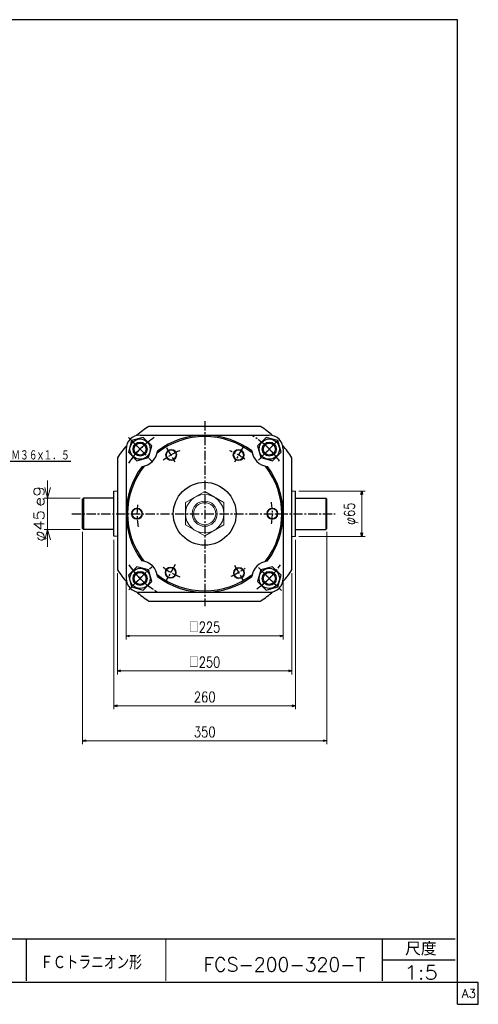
# Model space of a CAD drawing. Header units: millimetres. Extents: x -985 to 985, y -705 to 705.
# Tile 2 of 2: x 328 to 985, y -705 to 705. Entities that reach past the tile are written whole.
import ezdxf
from ezdxf.enums import TextEntityAlignment as Align

# ---------------------------------------------------------------- set-up
doc = ezdxf.new("R2010")
doc.units = ezdxf.units.MM
doc.header["$LTSCALE"] = 0.416667
doc.linetypes.add('CENTER', pattern=[50.8, 31.75, -6.35, 6.35, -6.35])
doc.layers.add('ZUWAKU', color=7, linetype='Continuous')
doc.styles.add('dcStyle0', font='txt.shx', dxfattribs={"width": 0.8, "bigfont": 'bigfont'})
doc.dimstyles.new('DaDimRotatedStyle', dxfattribs={"dimtxt": 15, "dimasz": 5.000003, "dimexe": 5, "dimexo": 1.666667, "dimgap": 5, "dimtad": 3, "dimdsep": 46, "dimtxsty": 'dcStyle0', "dimblk1": 'OPEN30', "dimblk2": 'OPEN30', "dimsah": 1, "dimcen": 0.09, "dimclrd": 4, "dimclre": 4, "dimclrt": 4, "dimadec": 0, "dimazin": 2, "dimtfac": 1, "dimtdec": 4, "dimtmove": 0, "dimatfit": 0, "dimfxl": 1, "dimarcsym": 0})

# ---------------------------------------------------------------- blocks, each defined once
blk = doc.blocks.new('DC_GROUP_Φ200_10')
at = {"color": 4, "linetype": 'Continuous', "lineweight": 25}
for p, q in [((488, 102.4), (483.5, 85.6)), ((504.7, 106.9), (488, 102.4)), ((517, 94.6), (504.7, 106.9)), ((483.5, 85.6), (495.8, 73.4)), ((512.5, 77.9), (517, 94.6)), ((495.8, 73.4), (512.5, 77.9))]:
    blk.add_line(p, q, dxfattribs=at)
for radius in [14.5, 10, 8.65]:
    blk.add_circle((500.3, 90.1), radius, dxfattribs=at)
blk = doc.blocks.new('DC_GROUP_Φ200_11')
at = {"color": 4, "linetype": 'Continuous', "lineweight": 25}
for p, q in [((673.3, -82.9), (668.8, -99.6)), ((690, -78.4), (673.3, -82.9)), ((702.3, -90.6), (690, -78.4)), ((697.8, -107.4), (702.3, -90.6)), ((668.8, -99.6), (681, -111.9)), ((681, -111.9), (697.8, -107.4))]:
    blk.add_line(p, q, dxfattribs=at)
for radius in [14.5, 10, 8.65]:
    blk.add_circle((685.5, -95.1), radius, dxfattribs=at)
blk = doc.blocks.new('DC_GROUP_Φ200_12')
at = {"color": 4, "linetype": 'Continuous', "lineweight": 25}
for p, q in [((681, 106.9), (668.8, 94.6)), ((697.8, 102.4), (681, 106.9)), ((702.3, 85.6), (697.8, 102.4)), ((668.8, 94.6), (673.3, 77.9)), ((690, 73.4), (702.3, 85.6)), ((673.3, 77.9), (690, 73.4))]:
    blk.add_line(p, q, dxfattribs=at)
for radius in [14.5, 10, 8.65]:
    blk.add_circle((685.5, 90.1), radius, dxfattribs=at)
blk = doc.blocks.new('DC_GROUP_Φ200_13')
at = {"color": 4, "linetype": 'Continuous', "lineweight": 25}
for p, q in [((495.8, -78.4), (483.5, -90.6)), ((512.5, -82.9), (495.8, -78.4)), ((517, -99.6), (512.5, -82.9)), ((483.5, -90.6), (488, -107.4)), ((488, -107.4), (504.7, -111.9)), ((504.7, -111.9), (517, -99.6))]:
    blk.add_line(p, q, dxfattribs=at)
for radius in [14.5, 10, 8.65]:
    blk.add_circle((500.3, -95.1), radius, dxfattribs=at)
blk = doc.blocks.new('DC_GROUP_Φ200_21')
at = {"color": 4, "linetype": 'Continuous', "lineweight": 13}
for p, q in [((592.9, 29.3), (565.4, 13.4)), ((620.4, 13.4), (592.9, 29.3)), ((565.4, 13.4), (565.4, -18.4)), ((620.4, -18.4), (620.4, 13.4)), ((565.4, -18.4), (592.9, -34.3)), ((592.9, -34.3), (620.4, -18.4))]:
    blk.add_line(p, q, dxfattribs=at)
for radius in [27.5, 18, 15.8]:
    blk.add_circle((592.9, -2.5), radius, dxfattribs=at)
blk = doc.blocks.new('DC_GROUP_Φ200_34')
at = {"color": 4, "linetype": 'Continuous', "lineweight": 13}
for radius in [8, 6.92]:
    blk.add_circle((544.9, 81.8), radius, dxfattribs=at)
blk = doc.blocks.new('DC_GROUP_Φ200_35')
at = {"color": 4, "linetype": 'Continuous', "lineweight": 13}
for radius in [8, 6.92]:
    blk.add_circle((495.9, -2.5), radius, dxfattribs=at)
blk = doc.blocks.new('DC_GROUP_Φ200_36')
at = {"color": 4, "linetype": 'Continuous', "lineweight": 13}
for radius in [8, 6.92]:
    blk.add_circle((641.4, 81.5), radius, dxfattribs=at)
blk = doc.blocks.new('DC_GROUP_Φ200_37')
at = {"color": 4, "linetype": 'Continuous', "lineweight": 13}
for radius in [8, 6.92]:
    blk.add_circle((689.9, -2.5), radius, dxfattribs=at)
blk = doc.blocks.new('DC_GROUP_Φ200_38')
at = {"color": 4, "linetype": 'Continuous', "lineweight": 13}
for radius in [8, 6.92]:
    blk.add_circle((642, -87.5), radius, dxfattribs=at)
blk = doc.blocks.new('DC_GROUP_Φ200_39')
at = {"color": 4, "linetype": 'Continuous', "lineweight": 13}
for radius in [8, 6.92]:
    blk.add_circle((544.2, -86.8), radius, dxfattribs=at)
blk = doc.blocks.new('DC_GROUP_Φ200_49')
at = {"color": 4, "linetype": 'Continuous', "lineweight": 18}
for p, q in [((367.9, 20), (363.9, 35)), ((371.9, 35), (367.9, 20)), ((367.9, 20), (367.9, 35))]:
    blk.add_line(p, q, dxfattribs=at)
blk = doc.blocks.new('DC_GROUP_Φ200_50')
at = {"color": 4, "linetype": 'Continuous', "lineweight": 18}
for p, q in [((363.9, -40), (367.9, -25)), ((367.9, -25), (371.9, -40)), ((367.9, -25), (367.9, -40))]:
    blk.add_line(p, q, dxfattribs=at)
blk = doc.blocks.new('DC_GROUP_Φ200_48')
at = {"color": 4, "linetype": 'Continuous', "lineweight": 13}
for p, q in [((367.9, 45), (367.9, 20)), ((414.4, 20), (362.9, 20)), ((367.9, -25), (367.9, 20)), ((414.4, -25), (362.9, -25)), ((367.9, -50), (367.9, -25))]:
    blk.add_line(p, q, dxfattribs=at)
at = {"linetype": 'Continuous'}
for name in ['DC_GROUP_Φ200_49', 'DC_GROUP_Φ200_50']:
    blk.add_blockref(name, (0, 0), dxfattribs=at)
at = {"color": 4, "style": 'dcStyle0'}
blk.add_text('e9', height=15, rotation=90, dxfattribs=at).set_placement((362.9, 7.5), (362.9, 37.5), align=Align.FIT)
at = {"color": 4, "style": 'dcStyle0', "width": 0.9375}
blk.add_text('φ45', height=15, rotation=90, dxfattribs=at).set_placement((362.9, -42.5), (362.9, 2.5), align=Align.FIT)
blk = doc.blocks.new('_OPEN30')
at = {"color": 0, "linetype": 'ByBlock', "lineweight": -2}
for p, q in [((-1, 0.267949), (0, 0)), ((0, 0), (-1, -0.267949)), ((0, 0), (-1, 0))]:
    blk.add_line(p, q, dxfattribs=at)
blk = doc.blocks.new('*D59')
at = {"color": 4, "linetype": 'Continuous', "lineweight": 13}
for p, q in [((727.9, 30), (822.9, 30)), ((817.9, -35), (817.9, 30)), ((727.9, -35), (822.9, -35))]:
    blk.add_line(p, q, dxfattribs=at)
at = {"color": 4, "xscale": 5.000004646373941, "yscale": 4.999982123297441}
for p, rotation in [((817.9, 30), 90), ((817.9, -35), 270)]:
    blk.add_blockref('_OPEN30', p, dxfattribs=dict(at, rotation=rotation))
at = {"color": 4, "insert": (812.9, -2.5), "char_height": 15, "width": 60.938, "attachment_point": 8, "rotation": 90, "style": 'dcStyle0'}
blk.add_mtext('\\T1.00;φ65', dxfattribs=at)
blk = doc.blocks.new('*D60')
at = {"color": 4, "linetype": 'Continuous', "lineweight": 13}
for p, q in [((480.4, -100), (480.4, -182.5)), ((705.4, -100), (705.4, -182.5)), ((480.4, -177.5), (705.4, -177.5))]:
    blk.add_line(p, q, dxfattribs=at)
at = {"color": 4, "xscale": 5.000004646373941, "yscale": 4.999982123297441}
for p, rotation in [((480.4, -177.5), 180), ((705.4, -177.5), 360)]:
    blk.add_blockref('_OPEN30', p, dxfattribs=dict(at, rotation=rotation))
at = {"color": 4, "insert": (592.9, -172.5), "char_height": 15, "width": 75, "attachment_point": 8, "style": 'dcStyle0'}
blk.add_mtext('\\T1.00;□225', dxfattribs=at)
blk = doc.blocks.new('*D61')
at = {"color": 4, "linetype": 'Continuous', "lineweight": 13}
for p, q in [((467.9, -87.7), (467.9, -232.5)), ((717.9, -87.7), (717.9, -232.5)), ((467.9, -227.5), (717.9, -227.5))]:
    blk.add_line(p, q, dxfattribs=at)
at = {"color": 4, "xscale": 5.000004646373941, "yscale": 4.999982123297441}
for p, rotation in [((467.9, -227.5), 180), ((717.9, -227.5), 360)]:
    blk.add_blockref('_OPEN30', p, dxfattribs=dict(at, rotation=rotation))
at = {"color": 4, "insert": (592.9, -222.5), "char_height": 15, "width": 75, "attachment_point": 8, "style": 'dcStyle0'}
blk.add_mtext('\\T1.00;□250', dxfattribs=at)
blk = doc.blocks.new('*D62')
at = {"color": 4, "linetype": 'Continuous', "lineweight": 13}
for p, q in [((462.9, -39.8), (462.9, -282.5)), ((722.9, -40), (722.9, -282.5)), ((462.9, -277.5), (722.9, -277.5))]:
    blk.add_line(p, q, dxfattribs=at)
at = {"color": 4, "xscale": 5.000004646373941, "yscale": 4.999982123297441}
for p, rotation in [((462.9, -277.5), 180), ((722.9, -277.5), 360)]:
    blk.add_blockref('_OPEN30', p, dxfattribs=dict(at, rotation=rotation))
at = {"color": 4, "insert": (592.9, -272.5), "char_height": 15, "width": 60.938, "attachment_point": 8, "style": 'dcStyle0'}
blk.add_mtext('\\T1.00;260', dxfattribs=at)
blk = doc.blocks.new('*D63')
at = {"color": 4, "linetype": 'Continuous', "lineweight": 13}
for p, q in [((417.9, -28.5), (417.9, -332.5)), ((767.9, -28.5), (767.9, -332.5)), ((417.9, -327.5), (767.9, -327.5))]:
    blk.add_line(p, q, dxfattribs=at)
at = {"color": 4, "xscale": 5.000004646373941, "yscale": 4.999982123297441}
for p, rotation in [((417.9, -327.5), 180), ((767.9, -327.5), 360)]:
    blk.add_blockref('_OPEN30', p, dxfattribs=dict(at, rotation=rotation))
at = {"color": 4, "insert": (592.9, -322.5), "char_height": 15, "width": 60.938, "attachment_point": 8, "style": 'dcStyle0'}
blk.add_mtext('\\T1.00;350', dxfattribs=at)

msp = doc.modelspace()

# ---------------------------------------------------------------- linework, layer by layer
at = {"color": 4, "linetype": 'CENTER', "lineweight": 25}
for p, q in [((592.894, 129.985), (592.894, -134.74)), ((483.614, 106.78), (517.867, 72.527)), ((491.617, 98.778), (508.785, 81.609)), ((669.813, 74.419), (700.299, 104.905)), ((676.217, 80.823), (696.95, 101.556)), ((538.34, 91.991), (549.944, 71.892)), ((648.144, 93.196), (635.658, 71.57)), ((402.458, -2.5), (779.694, -2.5)), ((484.002, -111.392), (517.034, -78.361)), ((550.81, -75.391), (537.644, -98.196)), ((635.762, -76.75), (648.144, -98.196)), ((669.968, -79.574), (702.934, -112.54)), ((489.959, -105.435), (509.07, -86.324)), ((677.23, -86.836), (695.369, -104.975))]:
    msp.add_line(p, q, dxfattribs=at)
at = {"color": 4, "linetype": 'Continuous', "lineweight": 25}
for p, q in [((673.064, 122.5), (512.724, 122.5)), ((500.263, 110), (685.394, 110)), ((480.394, 90.131), (480.394, -95)), ((705.394, 90), (705.394, -95)), ((310.866, 72.591), (401.29, 72.591)), ((467.894, 77.67), (467.894, -82.67)), ((717.894, -82.67), (717.894, 77.67)), ((462.894, -34.8), (462.894, 29.8)), ((722.894, -35), (722.894, 30)), ((417.894, 18.5), (419.394, 20)), ((417.894, -23.5), (417.894, 18.5)), ((419.394, 20), (419.394, -25)), ((462.894, 20), (419.394, 20)), ((722.894, 20), (766.394, 20)), ((767.894, 18.5), (766.394, 20)), ((766.394, 20), (766.394, -25)), ((767.894, -23.5), (767.894, 18.5)), ((417.894, -23.5), (419.394, -25)), ((462.894, -25), (419.394, -25)), ((722.894, -25), (766.394, -25)), ((767.894, -23.5), (766.394, -25)), ((500.394, -115), (685.394, -115)), ((512.724, -127.5), (673.064, -127.5))]:
    msp.add_line(p, q, dxfattribs=at)
at = {"color": 4, "linetype": 'Continuous', "lineweight": 13}
for p, q in [((462.894, 29.8), (467.894, 29.8)), ((722.894, 30), (717.894, 30)), ((462.894, -34.8), (467.894, -34.8)), ((722.894, -35), (717.894, -35))]:
    msp.add_line(p, q, dxfattribs=at)
at = {"color": 4, "linetype": 'Continuous', "lineweight": 25}
msp.add_circle((592.894, -2.5), 45, dxfattribs=at)
for centre, radius, start, end in [((592.894, -2.5), 148.5, 122.674531, 131.021708), ((592.894, -2.5), 148.5, 48.84017, 57.325469), ((500.263, 90.131), 20, 90, 180), ((592.894, -2.5), 110.5, 51.948087, 128.181732), ((592.894, -2.5), 112.5, 53.043616, 127.057453), ((685.394, 90), 20, 0, 90), ((592.894, -2.5), 148.5, 138.978292, 147.325469), ((500.263, 90.131), 25, 276.551551, 353.448449), ((685.394, 90), 25, 185.974146, 264.025854), ((592.894, -2.5), 148.5, 32.674531, 41.15983), ((592.894, -2.5), 112.5, 142.942547, 216.956384), ((592.894, -2.5), 110.5, 141.818268, 218.051913), ((592.894, -2.5), 110.5, 321.818268, 38.051913), ((592.894, -2.5), 112.5, 322.942547, 36.956384), ((500.394, -95), 25, 5.974146, 84.025854), ((685.525, -95.131), 25, 96.551551, 173.448449), ((592.894, -2.5), 148.5, 212.674531, 221.15983), ((592.894, -2.5), 148.5, 318.84017, 327.325469), ((500.394, -95), 20, 180, 270), ((592.894, -2.5), 110.5, 231.948087, 308.181732), ((592.894, -2.5), 112.5, 233.043616, 307.057453), ((685.394, -95), 20, 270, 0), ((592.894, -2.5), 148.5, 228.84017, 237.325469), ((592.894, -2.5), 148.5, 302.674531, 311.15983)]:
    msp.add_arc(centre, radius, start, end, dxfattribs=at)
at = {"color": 4, "linetype": 'CENTER', "lineweight": 25}
for radius, start, end in [(131, 123.455708, 146.372638), (131, 128.071062, 140.416609), (131, 38.63678, 58.448733), (131, 35.085664, 54.174901), (97, 111.490368, 127.76944), (97, 53.655619, 68.233265), (97, 351.559413, 9.928167), (97, 172.54003, 191.036706), (131, 214.072543, 235.205011), (131, 218.271207, 238.441709), (97, 232.166975, 248.363148), (97, 293.065272, 306.606314), (131, 304.858897, 326.057435), (131, 308.962401, 322.483777)]:
    msp.add_arc((592.894, -2.5), radius, start, end, dxfattribs=at)
at = {"layer": 'ZUWAKU', "color": 5, "linetype": 'Continuous', "lineweight": 25}
for p, q in [((955, 705), (-985, 705)), ((955, -705), (955, 705)), ((985, -673.75), (-985, -673.75)), ((985, -705), (985, -673.75)), ((955, -705), (985, -705))]:
    msp.add_line(p, q, dxfattribs=at)
at = {"layer": 'ZUWAKU', "color": 4, "linetype": 'Continuous', "lineweight": 25}
for p, q in [((-2.942, -611.193), (952.058, -611.193)), ((337.058, -611.193), (337.058, -671.193)), ((847.734, -671.193), (847.734, -611.193)), ((847.734, -641.193), (952.058, -641.193))]:
    msp.add_line(p, q, dxfattribs=at)
at = {"layer": 'ZUWAKU', "color": 4, "linetype": 'Continuous', "lineweight": 13}
msp.add_line((537.058, -611.193), (537.058, -671.193), dxfattribs=at)

# ---------------------------------------------------------------- block references
at = {"linetype": 'Continuous'}
for name in ['DC_GROUP_Φ200_10', 'DC_GROUP_Φ200_12', 'DC_GROUP_Φ200_34', 'DC_GROUP_Φ200_36', 'DC_GROUP_Φ200_48', 'DC_GROUP_Φ200_21', 'DC_GROUP_Φ200_35', 'DC_GROUP_Φ200_37', 'DC_GROUP_Φ200_13', 'DC_GROUP_Φ200_39', 'DC_GROUP_Φ200_38', 'DC_GROUP_Φ200_11']:
    msp.add_blockref(name, (0, 0), dxfattribs=at)

# ---------------------------------------------------------------- texts
at = {"color": 4, "style": 'dcStyle0'}
for s, height, width, p, p2 in [('Ｍ３６×１．５', 15, 0.666667, (315.666, 73.791), (399.666, 73.791)), ('FCS-200-320-T', 20, 0.89, (591.31, -657.805), (822.71, -657.805)), ('1:5', 20, 0.8, (878.946, -669.572), (926.946, -669.572))]:
    msp.add_text(s, height=height, dxfattribs=dict(at, width=width)).set_placement(p, p2, align=Align.FIT)
at = {"layer": 'ZUWAKU', "color": 4, "style": 'dcStyle0'}
for s, height, width, p, p2 in [('尺度', 19, 0.991667, (880.134, -635.093), (925.354, -635.093)), ('ＦＣトラニオン形', 20, 0.758333, (357.359, -655.13), (502.959, -655.13))]:
    msp.add_text(s, height=height, dxfattribs=dict(at, width=width)).set_placement(p, p2, align=Align.FIT)
at = {"layer": 'ZUWAKU', "color": 7, "style": 'dcStyle0', "width": 0.8}
msp.add_text('A3', height=12.5, dxfattribs=at).set_placement((961.537, -695.625), (981.537, -695.625), align=Align.FIT)

# ---------------------------------------------------------------- dimensions: what is measured, and where the dimension line sits
at = {"linetype": 'Continuous', "lineweight": 13}
dim = msp.add_linear_dim(base=(817.894, 30), p1=(726.228, -35), p2=(726.228, 30), angle=90, text='φ<>', dimstyle='DaDimRotatedStyle', override={"dimtxt": 15, "dimasz": 5.000003, "dimexe": 5, "dimexo": 1.666667, "dimgap": 5, "dimtad": 3, "dimtih": 0, "dimtoh": 0, "dimdec": 2, "dimzin": 8, "dimtxsty": 'dcStyle0', "dimblk1": 'OPEN30', "dimblk2": 'OPEN30', "dimsah": 1, "dimclrd": 4, "dimclre": 4, "dimclrt": 4, "dimazin": 2, "dimtofl": 1, "dimatfit": 0, "dimtolj": 0, "dimtzin": 8}, dxfattribs=at)
dim.commit()
dim.dimension.update_dxf_attribs({"geometry": '*D59', "text_midpoint": (817.894, -2.5)})
for base, p1, p2, picture, middle in [((767.894, -327.5), (417.894, -26.833), (767.894, -26.833), '*D63', (592.894, -327.5)), ((722.894, -277.5), (462.894, -38.133), (722.894, -38.333), '*D62', (592.894, -277.5))]:
    dim = msp.add_linear_dim(base=base, p1=p1, p2=p2, dimstyle='DaDimRotatedStyle', override={"dimtxt": 15, "dimasz": 5.000003, "dimexe": 5, "dimexo": 1.666667, "dimgap": 5, "dimtad": 3, "dimtih": 0, "dimtoh": 0, "dimdec": 2, "dimzin": 8, "dimtxsty": 'dcStyle0', "dimblk1": 'OPEN30', "dimblk2": 'OPEN30', "dimsah": 1, "dimclrd": 4, "dimclre": 4, "dimclrt": 4, "dimazin": 2, "dimtofl": 1, "dimatfit": 0, "dimtolj": 0, "dimtzin": 8}, dxfattribs=at)
    dim.commit()
    dim.dimension.update_dxf_attribs({"geometry": picture, "text_midpoint": middle})
for base, p1, p2, picture, middle in [((717.894, -227.5), (467.894, -86.003), (717.894, -86.003), '*D61', (592.894, -227.5)), ((705.394, -177.5), (480.394, -98.333), (705.394, -98.333), '*D60', (592.894, -177.5))]:
    dim = msp.add_linear_dim(base=base, p1=p1, p2=p2, text='□<>', dimstyle='DaDimRotatedStyle', override={"dimtxt": 15, "dimasz": 5.000003, "dimexe": 5, "dimexo": 1.666667, "dimgap": 5, "dimtad": 3, "dimtih": 0, "dimtoh": 0, "dimdec": 2, "dimzin": 8, "dimtxsty": 'dcStyle0', "dimblk1": 'OPEN30', "dimblk2": 'OPEN30', "dimsah": 1, "dimclrd": 4, "dimclre": 4, "dimclrt": 4, "dimazin": 2, "dimtofl": 1, "dimatfit": 0, "dimtolj": 0, "dimtzin": 8}, dxfattribs=at)
    dim.commit()
    dim.dimension.update_dxf_attribs({"geometry": picture, "text_midpoint": middle})

doc.saveas('drawing.dxf')
